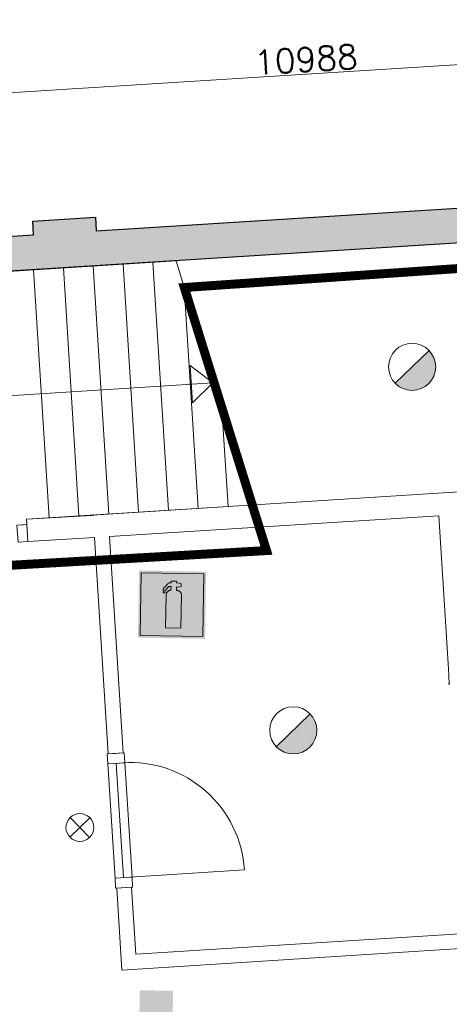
# Model space of a CAD drawing. Header units: millimetres. Extents: x -13022 to 1371524, y -38729 to 632593.
# Tile 60 of 256: x 649407 to 652284, y 22283 to 28873. Entities that reach past the tile are written whole.
import ezdxf

# ---------------------------------------------------------------- set-up
doc = ezdxf.new("R2010")
doc.units = ezdxf.units.MM
doc.header["$LTSCALE"] = 35
doc.set_wipeout_variables(frame=1)
doc.linetypes.add('AI9-LType1', pattern=[1.69333, 0.846665, -0.846665])
doc.linetypes.add('DASHED', pattern=[200, 100, -100])
doc.layers.add('Al65----_beveiliging-inst', color=92, linetype='Continuous', lineweight=9)
doc.layers.add('brandveiligheid voorzieningen', color=10, linetype='Continuous', lineweight=9)
for name, color, linetype in [('LAYER102', 1, 'Continuous'), ('LAYER111', 7, 'Continuous'), ('LAYER24', 7, 'Continuous'), ('LAYER28', 7, 'Continuous'), ('LAYER30', 7, 'Continuous'), ('LAYER31', 7, 'Continuous')]:
    doc.layers.add(name, color=color, linetype=linetype)
doc.styles.get("Standard").update_dxf_attribs({"font": 'simplex.shx'})
doc.dimstyles.new('~R----C~', dxfattribs={"dimtxt": 162, "dimasz": 180, "dimexe": 0.18, "dimexo": 0.0625, "dimgap": 16.2, "dimtad": 1, "dimdec": 0, "dimzin": 0, "dimdsep": 46, "dimtxsty": 'Standard', "dimcen": 0.09, "dimse1": 1, "dimse2": 1, "dimclrd": 7, "dimadec": 0, "dimazin": 0, "dimtfac": 1, "dimtdec": 4, "dimtmove": 0, "dimatfit": 3, "dimfxl": 1, "dimtolj": 1, "dimtzin": 0, "dimlwd": 13, "dimarcsym": 0})

# ---------------------------------------------------------------- blocks, each defined once
blk = doc.blocks.new('*D93')
at = {"layer": 'Defpoints', "color": 0, "linetype": 'Continuous', "transparency": 16777216}
for p in [(656813.2, 28854.7), (656873.5, 27897.3), (645890.4, 27478.6)]:
    blk.add_point(p, dxfattribs=at)
at = {"layer": 'LAYER102', "color": 7, "linetype": 'Continuous', "lineweight": 13, "transparency": 16777216}
blk.add_line((646026.8, 28175.8), (656633.6, 28843.4), dxfattribs=at)
at = {"layer": 'LAYER102', "color": 7, "linetype": 'Continuous', "transparency": 16777216}
for points in [[(656631.7, 28873.3), (656635.5, 28813.5), (656813.2, 28854.7)], [(646024.9, 28205.8), (646028.7, 28145.9), (645847.2, 28164.5)]]:
    blk.add_solid(points, dxfattribs=at)
at = {"layer": 'LAYER102', "color": 0, "linetype": 'Continuous', "transparency": 16777216, "insert": (651324.1, 28606.6), "char_height": 162, "attachment_point": 5, "rotation": 3.60138}
blk.add_mtext('\\A1;10988', dxfattribs=at)
blk = doc.blocks.new('Brandmelder')
at = {"layer": 'brandveiligheid voorzieningen'}
blk.add_hatch(color=256, dxfattribs=at).paths.add_polyline_path([(76.62, -89.8, 0.198912), (75.85, -87.94), (72.13, -91.66, 0.668179)])
blk.add_line((72.13, -91.66), (75.85, -87.94), dxfattribs=at)
blk.add_circle((73.99, -89.8), 2.63, dxfattribs=at)
blk = doc.blocks.new('Signaalgever (akoestisch)')
at = {"layer": 'Al65----_beveiliging-inst', "color": 10, "linetype": 'Continuous'}
for points in [[(3.71, 0), (3.71, 3.71), (0, 0), (0, 3.71)], [(10.23, 0), (12.38, 3.71), (3.71, 1.24), (3.71, 2.48)]]:
    blk.add_solid(points, dxfattribs=at)
blk = doc.blocks.new('Nevenindicator')
at = {"layer": 'Al65----_beveiliging-inst', "color": 92, "ltscale": 0.7}
for p, q in [((159.19, -81.94), (161.37, -79.75)), ((159.19, -79.75), (161.37, -81.94))]:
    blk.add_line(p, q, dxfattribs=at)
blk.add_circle((160.28, -80.84), 1.55, dxfattribs=at)
blk = doc.blocks.new('Handbrandblusser')
at = {"ltscale": 0.1}
h = blk.add_hatch(color=10, dxfattribs=at)
h.paths.add_polyline_path([(15.59, 7.19), (8.59, 7.19), (8.59, 0.19), (15.59, 0.19)])
h.paths.add_polyline_path([(11.41, 1.1), (13.13, 1.1), (13.13, 4.76), (13.13, 4.79), (13.12, 4.84), (13.11, 4.88), (13.09, 4.95), (13.06, 5), (13.03, 5.06), (12.99, 5.11), (12.95, 5.14), (12.92, 5.17), (12.85, 5.21), (12.8, 5.24), (12.76, 5.26), (12.7, 5.28), (12.64, 5.29), (12.6, 5.29), (12.54, 5.29), (12.54, 5.67), (12.81, 5.67), (13.08, 5.75), (13.08, 6.04), (12.82, 6.12), (12.54, 6.12), (12.54, 6.32), (11.94, 6.32), (11.94, 6.13), (11.75, 6.13), (11.72, 6.12), (11.68, 6.1), (11.64, 6.08), (11.59, 6.04), (11.53, 5.96), (11.44, 5.86), (11.31, 5.71), (11.15, 5.54), (11.13, 5.49), (11.11, 5.46), (11.1, 5.42), (11.09, 5.39), (11.09, 5.35), (11.08, 5.32), (11.08, 5.28), (11.08, 5.25), (11.07, 5.18), (11.07, 5.13), (11.07, 5.07), (11.07, 4.98), (11.24, 4.98), (11.26, 5.23), (11.71, 5.7), (11.94, 5.7), (11.94, 5.31), (11.92, 5.3), (11.89, 5.3), (11.85, 5.3), (11.81, 5.28), (11.76, 5.27), (11.72, 5.25), (11.69, 5.24), (11.66, 5.22), (11.63, 5.2), (11.6, 5.17), (11.58, 5.15), (11.56, 5.13), (11.53, 5.11), (11.51, 5.08), (11.5, 5.06), (11.49, 5.04), (11.47, 5.02), (11.46, 4.99), (11.45, 4.97), (11.44, 4.94), (11.43, 4.91), (11.42, 4.88), (11.41, 4.84), (11.41, 4.8), (11.41, 4.77)], flags=16)
at = {"layer": 'brandveiligheid voorzieningen', "ltscale": 0.1, "true_color": 0xffffff}
blk.add_hatch(color=7, dxfattribs=at).paths.add_polyline_path([(13.13, 4.76), (13.13, 4.79), (13.12, 4.84), (13.11, 4.88), (13.09, 4.95), (13.06, 5), (13.03, 5.06), (12.99, 5.11), (12.95, 5.14), (12.92, 5.17), (12.85, 5.21), (12.8, 5.24), (12.76, 5.26), (12.7, 5.28), (12.64, 5.29), (12.6, 5.29), (12.54, 5.29), (12.54, 5.67), (12.81, 5.67), (13.08, 5.75), (13.08, 6.04), (12.82, 6.12), (12.54, 6.12), (12.54, 6.32), (11.94, 6.32), (11.94, 6.13), (11.75, 6.13), (11.72, 6.12), (11.68, 6.1), (11.64, 6.08), (11.59, 6.04), (11.53, 5.96), (11.44, 5.86), (11.31, 5.71), (11.15, 5.54), (11.13, 5.49), (11.11, 5.46), (11.1, 5.42), (11.09, 5.39), (11.09, 5.35), (11.08, 5.32), (11.08, 5.28), (11.08, 5.25), (11.07, 5.18), (11.07, 5.13), (11.07, 5.07), (11.07, 4.98), (11.24, 4.98), (11.26, 5.23), (11.71, 5.7), (11.94, 5.7), (11.94, 5.31), (11.92, 5.3), (11.89, 5.3), (11.85, 5.3), (11.81, 5.28), (11.76, 5.27), (11.72, 5.25), (11.69, 5.24), (11.66, 5.22), (11.63, 5.2), (11.6, 5.17), (11.58, 5.15), (11.56, 5.13), (11.53, 5.11), (11.51, 5.08), (11.5, 5.06), (11.49, 5.04), (11.47, 5.02), (11.46, 4.99), (11.45, 4.97), (11.44, 4.94), (11.43, 4.91), (11.42, 4.88), (11.41, 4.84), (11.41, 4.8), (11.41, 4.77), (11.41, 1.1), (13.13, 1.1)])
at = {"color": 10, "lineweight": 5, "ltscale": 0.1}
blk.add_lwpolyline([(11.41, 1.1), (11.41, 4.77), (11.41, 4.8), (11.41, 4.84), (11.42, 4.88), (11.43, 4.91), (11.44, 4.94), (11.45, 4.97), (11.46, 4.99), (11.47, 5.02), (11.49, 5.04), (11.5, 5.06), (11.51, 5.08), (11.53, 5.11), (11.56, 5.13), (11.58, 5.15), (11.6, 5.17), (11.63, 5.2), (11.66, 5.22), (11.69, 5.24), (11.72, 5.25), (11.76, 5.27), (11.81, 5.28), (11.85, 5.3), (11.89, 5.3), (11.92, 5.3), (11.94, 5.31), (11.94, 5.7), (11.71, 5.7), (11.26, 5.23), (11.24, 4.98), (11.07, 4.98), (11.07, 5.07), (11.07, 5.13), (11.07, 5.18), (11.08, 5.25), (11.08, 5.28), (11.08, 5.32), (11.09, 5.35), (11.09, 5.39), (11.1, 5.42), (11.11, 5.46), (11.13, 5.49), (11.15, 5.54), (11.31, 5.71), (11.44, 5.86), (11.53, 5.96), (11.59, 6.04), (11.64, 6.08), (11.68, 6.1), (11.72, 6.12), (11.75, 6.13), (11.94, 6.13), (11.94, 6.32), (12.54, 6.32), (12.54, 6.12), (12.82, 6.12), (13.08, 6.04), (13.08, 5.75), (12.81, 5.67), (12.54, 5.67), (12.54, 5.29), (12.6, 5.29), (12.64, 5.29), (12.7, 5.28), (12.76, 5.26), (12.8, 5.24), (12.85, 5.21), (12.92, 5.17), (12.95, 5.14), (12.99, 5.11), (13.03, 5.06), (13.06, 5), (13.09, 4.95), (13.11, 4.88), (13.12, 4.84), (13.13, 4.79), (13.13, 4.76), (13.13, 1.1), (11.41, 1.1)], dxfattribs=at)
at = {"layer": 'Al65----_beveiliging-inst', "color": 7, "true_color": 0xffffff}
blk.add_solid([(8.34, -0.06), (15.84, -0.06), (8.34, 7.44), (15.84, 7.44)], dxfattribs=at)
at = {"layer": 'brandveiligheid voorzieningen', "color": 10, "ltscale": 0.1}
blk.add_lwpolyline([(8.59, 0.19), (15.59, 0.19), (15.59, 7.19), (8.59, 7.19)], close=True, dxfattribs=at)

msp = doc.modelspace()

# ---------------------------------------------------------------- linework, layer by layer
at = {"layer": 'LAYER24', "color": 7, "linetype": 'Continuous', "lineweight": 18}
for points in [[(650456.101, 27260.168), (649101.266, 27173.909)], [(650548.429, 26558.814), (650700.997, 26443.167), (650564.128, 26309.307), (650548.429, 26558.814)], [(650700.997, 26443.167), (649153.431, 26345.785)]]:
    msp.add_lwpolyline(points, dxfattribs=at)
at = {"layer": 'LAYER24', "color": 7, "linetype": 'DASHED', "lineweight": 18}
msp.add_lwpolyline([(650456.101, 27260.168), (649101.266, 27173.909)], dxfattribs=at)
at = {"layer": 'LAYER30', "color": 7, "linetype": 'Continuous', "lineweight": 18}
for points in [[(649997.217, 23892.231), (650045.777, 23127.797)], [(650054.103, 23895.848), (650102.664, 23131.412)], [(650110.928, 23899.464), (650159.551, 23135.028)]]:
    msp.add_lwpolyline(points, dxfattribs=at)
at = {"layer": 'LAYER31', "color": 7, "linetype": 'Continuous', "lineweight": 18}
msp.add_lwpolyline([(650146.283, 23134.182), (650912.283, 23182.841, 0.41421361), (650097.625, 23900.154)], format="xyb", dxfattribs=at)

# ---------------------------------------------------------------- block references
at = {"ltscale": 0.1, "xscale": 60, "yscale": 60, "zscale": 60}
for name, p, rotation in [('Handbrandblusser', (649698.64, 24749.783), 358.9686325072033), ('Signaalgever (akoestisch)', (650212.073, 22377.44), 268.9686325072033)]:
    msp.add_blockref(name, p, dxfattribs=dict(at, rotation=rotation))
at = {"layer": 'Al65----_beveiliging-inst', "xscale": 60, "yscale": 60, "zscale": 60, "rotation": 358.9686325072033}
for name, p in [('Brandmelder', (647693.577, 32016.735)), ('Brandmelder', (646897.744, 29583.987)), ('Nevenindicator', (640282.567, 28489.517))]:
    msp.add_blockref(name, p, dxfattribs=at)

# ---------------------------------------------------------------- dimensions: what is measured, and where the dimension line sits
at = {"layer": 'LAYER102', "color": 7, "linetype": 'Continuous'}
dim = msp.add_linear_dim(base=(656813.228, 28854.707), p1=(645890.355, 27478.602), p2=(656873.484, 27897.335), angle=3.6013808, dimstyle='~R----C~', dxfattribs=at)
dim.commit()
dim.dimension.update_dxf_attribs({"geometry": '*D93', "text_midpoint": (651324.101, 28606.62)})

# ---------------------------------------------------------------- wipeouts: each hides what was drawn before it
at = {"linetype": 'Continuous'}
for points in [[(652427.858, 24537.956), (652356.114, 24483.386), (652278.164, 24528.517), (652213.607, 25553.734), (652283.738, 25633.301), (652363.301, 25563.163)], [(649463.043, 25380.492), (649458.327, 25455.344), (649453.611, 25530.196), (649898.751, 25558.233), (649953.406, 25486.526), (649908.308, 25408.537)], [(650057.021, 23061.383), (650156.839, 23067.712), (650185.322, 22618.627), (650091.835, 22512.502)]]:
    msp.add_wipeout(points, dxfattribs=at).dxf.layer = 'LAYER111'

# ---------------------------------------------------------------- next in the draw order: linework, layer by layer
at = {"layer": 'LAYER102', "color": 7, "linetype": 'Continuous', "lineweight": 18}
for points in [[(649453.611, 25530.196), (649898.751, 25558.233)], [(649463.043, 25380.492), (649458.327, 25455.344), (649453.611, 25530.196)], [(652278.164, 24528.517), (652213.607, 25553.734)], [(649908.308, 25408.537), (649463.043, 25380.492)], [(650057.021, 23061.383), (650156.839, 23067.712)], [(650156.839, 23067.712), (650185.322, 22618.627)], [(650091.835, 22512.502), (650057.021, 23061.383)]]:
    msp.add_lwpolyline(points, dxfattribs=at)
at = {"layer": 'LAYER102', "color": 7, "linetype": 'DASHED', "lineweight": 18}
for points in [[(649463.043, 25380.492), (649458.327, 25455.344), (649453.611, 25530.196)], [(650057.021, 23061.383), (650156.839, 23067.712)]]:
    msp.add_lwpolyline(points, dxfattribs=at)
at = {"layer": 'LAYER24', "color": 7, "linetype": 'Continuous', "lineweight": 18}
for points in [[(649604.995, 25539.725), (649500.532, 27199.015)], [(649804.566, 25552.299), (649700.104, 27211.589)]]:
    msp.add_lwpolyline(points, dxfattribs=at)
at = {"layer": 'LAYER24', "color": 7, "linetype": 'DASHED', "lineweight": 18}
for points in [[(649604.995, 25539.725), (649500.532, 27199.015)], [(649804.566, 25552.299), (649700.104, 27211.589)]]:
    msp.add_lwpolyline(points, dxfattribs=at)
at = {"layer": 'LAYER30', "color": 7, "linetype": 'Continuous', "lineweight": 18}
for points in [[(649388.941, 25490.037), (649455.84, 25494.27), (649463.043, 25380.497), (649396.144, 25376.265)], [(650159.551, 23135.028), (650163.786, 23068.164), (650050.012, 23060.931), (650045.777, 23127.797)]]:
    msp.add_lwpolyline(points, close=True, dxfattribs=at)

# ---------------------------------------------------------------- next in the draw order: wipeouts: each hides what was drawn before it
at = {"linetype": 'Continuous'}
for points in [[(652363.301, 25563.172), (652283.739, 25633.309), (652279.023, 25708.161), (653311.61, 25773.195), (653316.326, 25698.343), (653321.042, 25623.491)], [(649908.244, 25408.438), (649953.407, 25486.531), (650008, 25414.851), (650099.746, 23965.87), (650049.806, 23962.713), (649999.929, 23959.555)], [(652278.04, 24528.566), (652356.114, 24483.386), (652284.37, 24428.763), (652284.432, 24428.769), (652281.267, 24478.67), (652278.165, 24528.57)], [(650091.834, 22512.499), (650138.547, 22565.561), (650185.322, 22618.623), (652389.632, 22758.342), (652467.582, 22713.183), (652395.899, 22658.538)]]:
    msp.add_wipeout(points, dxfattribs=at).dxf.layer = 'LAYER111'

# ---------------------------------------------------------------- next in the draw order: linework, layer by layer
at = {"layer": 'LAYER102', "color": 7, "linetype": 'Continuous', "lineweight": 18}
for points in [[(652279.023, 25708.161), (653311.61, 25773.195)], [(649999.929, 23959.555), (649908.244, 25408.438)], [(650008, 25414.851), (650099.746, 23965.87)], [(652278.165, 24528.57), (652278.04, 24528.566)], [(652284.432, 24428.769), (652281.267, 24478.67), (652278.165, 24528.57)], [(650099.746, 23965.87), (650049.806, 23962.713), (649999.929, 23959.555)], [(650185.322, 22618.623), (652389.632, 22758.342)], [(652395.899, 22658.538), (650091.834, 22512.499)]]:
    msp.add_lwpolyline(points, dxfattribs=at)
at = {"layer": 'LAYER102', "color": 7, "linetype": 'DASHED', "lineweight": 18}
for points in [[(649908.308, 25408.537), (649463.043, 25380.492)], [(652278.165, 24528.57), (652278.04, 24528.566)], [(652284.432, 24428.769), (652281.267, 24478.67), (652278.165, 24528.57)], [(650099.746, 23965.87), (650049.806, 23962.713), (649999.929, 23959.555)], [(650156.839, 23067.712), (650185.322, 22618.627)], [(650091.835, 22512.502), (650057.021, 23061.383)], [(650185.322, 22618.623), (652389.632, 22758.342)], [(652395.899, 22658.538), (650091.834, 22512.499)]]:
    msp.add_lwpolyline(points, dxfattribs=at)
at = {"layer": 'LAYER102', "color": 7, "linetype": 'Continuous'}
msp.add_point((652284.37, 24428.763), dxfattribs=at)
msp.add_point((652284.37, 24428.763), dxfattribs=at)
at = {"layer": 'LAYER30', "color": 7, "linetype": 'Continuous', "lineweight": 18}
msp.add_lwpolyline([(650106.693, 23966.329), (650110.928, 23899.464), (649997.217, 23892.231), (649992.919, 23959.097)], close=True, dxfattribs=at)

# ---------------------------------------------------------------- next in the draw order: wipeouts: each hides what was drawn before it
at = {"linetype": 'Continuous'}
msp.add_wipeout([(649998.57, 25564.658), (649953.407, 25486.531), (649898.75, 25558.183), (649898.751, 25558.238), (649948.691, 25561.382), (649998.568, 25564.527)], dxfattribs=at).dxf.layer = 'LAYER111'

# ---------------------------------------------------------------- next in the draw order: linework, layer by layer
at = {"layer": 'LAYER102', "color": 7, "linetype": 'DASHED', "lineweight": 18}
msp.add_lwpolyline([(649453.611, 25530.196), (649898.751, 25558.233)], dxfattribs=at)
at = {"layer": 'LAYER102', "color": 7, "linetype": 'Continuous', "lineweight": 18}
for points in [[(649898.751, 25558.238), (649948.691, 25561.382), (649998.568, 25564.527)], [(649998.568, 25564.527), (649998.57, 25564.658)]]:
    msp.add_lwpolyline(points, dxfattribs=at)
at = {"layer": 'LAYER102', "color": 7, "linetype": 'Continuous'}
msp.add_point((649898.75, 25558.183), dxfattribs=at)
msp.add_point((649898.75, 25558.183), dxfattribs=at)

# ---------------------------------------------------------------- next in the draw order: wipeouts: each hides what was drawn before it
at = {"linetype": 'Continuous'}
msp.add_wipeout([(650008.062, 25414.825), (649953.407, 25486.531), (649998.505, 25564.52), (652279.023, 25708.161), (652283.739, 25633.309), (652213.607, 25553.742)], dxfattribs=at).dxf.layer = 'LAYER111'

# ---------------------------------------------------------------- next in the draw order: hatches: boundary and pattern name
at = {"layer": 'LAYER111', "linetype": 'Continuous', "lineweight": 5}
msp.add_hatch(color=254, dxfattribs=at).paths.add_polyline_path([(645890.355, 27478.601), (646234.525, 27502.316), (646239.871, 27500.642), (646255.985, 27229.042), (649500.749, 27433.264), (649494.961, 27524.977), (649914.19, 27551.263), (649919.917, 27459.645), (653048.969, 27656.605), (653043.243, 27748.301), (653462.409, 27774.573), (653468.137, 27682.986), (656873.484, 27897.334), (657273.848, 21545.829), (656924.52, 21523.817), (656889.957, 22072.723), (657014.682, 22080.589), (656663.575, 27650.807), (646355.792, 27002.146), (646364.936, 26857.302), (645923.409, 26831.964)], flags=0)

# ---------------------------------------------------------------- next in the draw order: linework, layer by layer
at = {"layer": 'Al65----_beveiliging-inst', "color": 92, "linetype": 'AI9-LType1', "lineweight": 0, "ltscale": 0.1, "const_width": 60, "flags": 128}
msp.add_lwpolyline([(643755.891, 24900.705), (651060.355, 25320.143), (650509.94, 27080.635), (656566.341, 27500.98), (656882.057, 22002.829), (658252.876, 21317.94)], dxfattribs=at)
at = {"layer": 'LAYER102', "color": 7, "linetype": 'DASHED', "lineweight": 18}
for points in [[(652279.023, 25708.161), (653311.61, 25773.195)], [(649998.505, 25564.52), (652279.023, 25708.161)], [(649898.751, 25558.238), (649948.691, 25561.382), (649998.568, 25564.527)], [(649998.568, 25564.527), (649998.57, 25564.658)], [(652213.607, 25553.742), (650008.062, 25414.825)], [(652278.164, 24528.517), (652213.607, 25553.734)], [(649999.929, 23959.555), (649908.244, 25408.438)], [(650008, 25414.851), (650099.746, 23965.87)]]:
    msp.add_lwpolyline(points, dxfattribs=at)
at = {"layer": 'LAYER102', "color": 7, "linetype": 'Continuous', "lineweight": 18}
for points in [[(649998.505, 25564.52), (652279.023, 25708.161)], [(652213.607, 25553.742), (650008.062, 25414.825)]]:
    msp.add_lwpolyline(points, dxfattribs=at)
at = {"layer": 'LAYER24', "color": 7, "linetype": 'Continuous', "lineweight": 18}
for points in [[(650004.2, 25564.872), (649899.737, 27224.161)], [(650203.834, 25577.444), (650099.371, 27236.734)], [(650403.467, 25590.017), (650299.005, 27249.307)], [(650603.038, 25602.591), (650509.94, 27080.635)], [(650802.672, 25615.164), (650763.678, 26233.919)], [(649407.402, 25491.219), (649455.84, 25494.27), (649453.612, 25530.198), (650946.421, 25624.231)]]:
    msp.add_lwpolyline(points, dxfattribs=at)
at = {"layer": 'LAYER24', "color": 7, "linetype": 'DASHED', "lineweight": 18}
for points in [[(650004.2, 25564.872), (649899.737, 27224.161)], [(650203.834, 25577.444), (650099.371, 27236.734)], [(650403.467, 25590.017), (650299.005, 27249.307)], [(650603.038, 25602.591), (650509.94, 27080.635)], [(650802.672, 25615.164), (650763.678, 26233.919)], [(649407.402, 25491.219), (649455.84, 25494.27), (649453.612, 25530.198), (650946.421, 25624.231)]]:
    msp.add_lwpolyline(points, dxfattribs=at)
at = {"layer": 'LAYER24', "color": 7, "linetype": 'DASHED', "lineweight": 13}
msp.add_lwpolyline([(650456.101, 27260.176), (650946.421, 25624.226)], dxfattribs=at)
at = {"layer": 'LAYER28', "color": 7, "linetype": 'Continuous', "lineweight": 25}
msp.add_lwpolyline([(645890.355, 27478.601), (646234.525, 27502.316), (646239.871, 27500.642), (646255.985, 27229.042), (649500.749, 27433.264), (649494.961, 27524.977), (649914.19, 27551.263), (649919.917, 27459.645), (653048.969, 27656.605), (653043.243, 27748.301), (653462.409, 27774.573), (653468.137, 27682.986), (656873.484, 27897.334), (657273.848, 21545.829), (656924.52, 21523.817), (656889.957, 22072.723), (657014.682, 22080.589), (656663.575, 27650.807), (646355.792, 27002.146), (646364.936, 26857.302), (645923.409, 26831.964)], close=True, dxfattribs=at)

doc.saveas('drawing.dxf')
